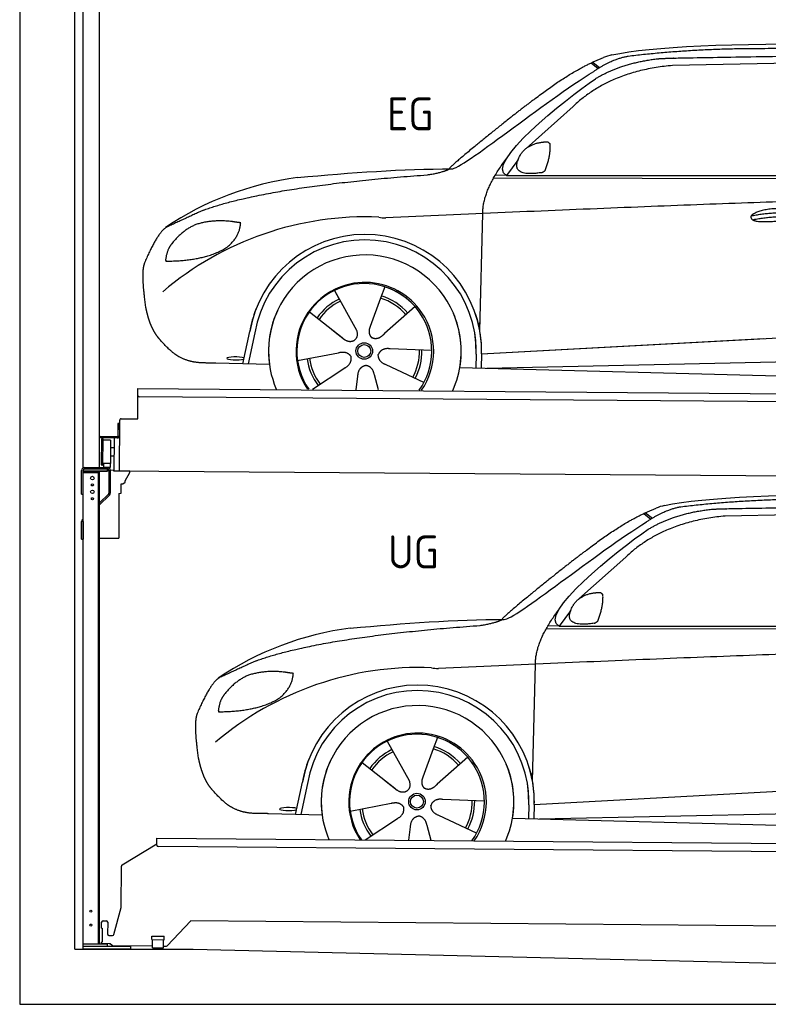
# Model space of a CAD drawing. Header units: millimetres. Extents: x 13 to 7201, y 1058 to 7685.
# Tile 1 of 5: x 424 to 3143, y 1058 to 4636. Entities that reach past the tile are written whole.
import ezdxf

# ---------------------------------------------------------------- set-up
doc = ezdxf.new("R2010")
doc.units = ezdxf.units.MM
for name, color, linetype, lineweight in [('car', 10, 'Continuous', 25), ('Logo', 7, 'Continuous', 25), ('Sichtbare Kanten(DIN)', 7, 'Continuous', 25), ('Ständer hinten', 7, 'Continuous', 25)]:
    doc.layers.add(name, color=color, linetype=linetype, lineweight=lineweight)
doc.styles.get("Standard").update_dxf_attribs({"font": 'ISOCP.SHX'})

# ---------------------------------------------------------------- blocks, each defined once
blk = doc.blocks.new('UG Plattfrom Gl550')
for p, q in [((67.4, 76.5), (69.7, 76.5)), ((69.7, 76.5), (69.3, 25.5)), ((69.3, 25.5), (67, 25.5))]:
    blk.add_line(p, q)
at = {"layer": 'Sichtbare Kanten(DIN)'}
for p, q in [((268, 378.8), (268.2, 397.8)), ((268.2, 397.8), (268.3, 403.8)), ((268.3, 403.8), (5205.1, 360.7)), ((141.8, 306.3), (268.1, 383.5)), ((5199.8, 330.7), (273, 373.7)), ((138.7, 152.3), (139.4, 302.1)), ((112.2, 53.9), (138.7, 152.3)), ((67.4, 76.5), (67.6, 98.5)), ((72.6, 103.5), (84.6, 103.4)), ((89.6, 98.3), (89.2, 55.3)), ((391.4, 102.7), (305.3, 12)), ((5117, 61.5), (391.4, 102.7)), ((94.2, 50.3), (107.3, 50.2)), ((249.5, 34.9), (249.7, 47.9)), ((249.7, 47.9), (294.7, 47.5)), ((294.5, 34.5), (294.7, 47.5)), ((66.9, 20.5), (67, 25.5)), ((95.2, 20.3), (66.9, 20.5)), ((105.5, 13.3), (98.3, 19.2)), ((251.8, 10.9), (108.6, 12.2)), ((249.5, 34.9), (294.5, 34.5)), ((251.8, 4.9), (252, 34.9)), ((251.8, 4.9), (291.8, 4.6)), ((291.8, 4.6), (292, 34.6)), ((301.7, 10.5), (291.8, 10.6))]:
    blk.add_line(p, q, dxfattribs=at)
for centre, start, end in [((273, 378.7), 179.5, 269.5), ((144.4, 302.1), 121.4261, 179.5), ((72.6, 98.5), 89.5, 179.5), ((84.6, 98.4), 359.5, 89.5), ((94.2, 55.3), 179.5, 269.5), ((107.4, 55.2), 269.5, 344.9258), ((95.1, 15.3), 50.8402, 89.5), ((108.6, 17.2), 230.8402, 269.5), ((301.7, 15.5), 269.5, 316.4902)]:
    blk.add_arc(centre, 5, start, end, dxfattribs=at)
blk = doc.blocks.new('Palette EG Gl550')
at = {"layer": 'Sichtbare Kanten(DIN)'}
for p, q in [((17719.7, 10400.9), (17720.5, 10510.9)), ((17720.5, 10510.9), (22758.4, 10471.8)), ((22753.1, 10441.9), (17725.3, 10480.8)), ((17647.5, 10384.1), (17647.2, 10338.1)), ((17654.5, 10384.1), (17647.5, 10384.1)), ((17649.2, 10337.1), (17649.5, 10384.1)), ((17653.6, 10211.4), (17654.6, 10396.4)), ((17659.7, 10401.3), (17719.7, 10400.9)), ((17645.2, 10336.2), (17583.9, 10336.6)), ((17584.2, 10336.6), (17584.1, 10331.6)), ((17584.1, 10334.6), (17646.2, 10334.1)), ((17646.1, 10331.1), (17584.1, 10331.6)), ((17588.3, 10234.4), (17589, 10328.4)), ((17593, 10328.4), (17592.3, 10234.4)), ((17621, 10323.3), (17620.4, 10239)), ((17633.6, 10331.2), (17632.7, 10211.5)), ((17646.1, 10331.1), (17646.2, 10334.1)), ((17649.2, 10337.1), (17654.2, 10337.1)), ((17654.2, 10337.1), (17649.2, 10337.1)), ((17633.3, 10295.7), (17620.8, 10296.1)), ((17619.9, 10238.9), (17594.9, 10238.9)), ((17594.9, 10238.9), (17594.9, 10223.9)), ((17619.9, 10238.9), (17594.9, 10238.9)), ((17594.9, 10238.9), (17594.9, 10223.9)), ((17619.9, 10238.9), (17619.9, 10223.9)), ((17619.9, 10238.9), (17619.9, 10223.9)), ((17633.1, 10265.5), (17620.6, 10265.6)), ((17594.9, 10223.9), (17619.9, 10223.9)), ((17619.9, 10223.9), (17594.9, 10223.9)), ((22756, 10171.8), (17632.7, 10211.5))]:
    blk.add_line(p, q, dxfattribs=at)
for centre, radius, start, end in [((17725.3, 10485.8), 5, 179.556, 269.556), ((17659.6, 10396.3), 5, 89.556, 179.556), ((17591, 10328.4), 2, 359.3444, 179.3444), ((17593.4, 10324.3), 0.4, 179.3444, 271.7264), ((17604.5, 9997.2), 326.8, 87.1681, 91.938), ((17620.6, 10323.3), 0.4, 359.3444, 86.9565), ((17645.2, 10338.2), 2.01, 269.7445, 359.3674), ((17646.2, 10337.1), 6, 269.556, 359.556), ((17646.2, 10337.1), 6, 269.5566, 359.5553), ((17646.2, 10337.1), 3, 269.7663, 359.5554), ((17590.3, 10234.4), 2, 179.3444, 359.3444), ((17592.8, 10238.4), 0.4, 86.9623, 179.3444), ((17593.8, 10247.2), 8.39, 263.3001, 278.0521), ((17620, 10239), 0.4, 267.6536, 359.3444)]:
    blk.add_arc(centre, radius, start, end, dxfattribs=at)
blk = doc.blocks.new('Ständer hinten')
blk.add_line((297.6, 2603.9), (290, 2604))
at = {"layer": 'Ständer hinten'}
for p, q in [((230, 3225), (230, 211.6)), ((230, 3225), (290, 3225)), ((290, 213), (290, 3225)), ((290, 3105), (313, 3105)), ((313, 3105), (313, 3003.7)), ((313, 2913.8), (313, 2753.7)), ((230.1, 203), (230.1, 200)), ((230.1, 200), (319, 200)), ((319, 208), (235.1, 208)), ((319, 208), (319, 200))]:
    blk.add_line(p, q, dxfattribs=at)
blk = doc.blocks.new('Ständer_hinten_GT175')
for p, q in [((-2112.8, 430.8), (-2112.8, 2170.8)), ((-2057.8, 2162.8), (-2057.8, 448.8)), ((-2052.8, 448.8), (-2052.8, 2167.8)), ((-1982.8, 2087.1), (-1982.8, 1924.7)), ((-2052.8, 1924.7), (-1982.8, 1924.7)), ((-2023.8, 448.8), (-2112.8, 448.8)), ((-1938.8, 440.8), (-2112.8, 440.8)), ((-1938.8, 430.8), (-2112.8, 430.8)), ((-2023.8, 440.8), (-2023.8, 448.8)), ((-1938.8, 430.8), (-1938.8, 440.8))]:
    blk.add_line(p, q)
at = {"color": 0}
for p, q in [((-2023.8, 2167.8), (-2023.8, 2175.8)), ((-2018.8, 2170.8), (-2018.8, 2088)), ((-2013.8, 2170.8), (-2013.9, 2087.9)), ((-2001, 2170.3), (-2013.8, 2171.4)), ((-2001, 2168.5), (-2001, 2170.3)), ((-1943, 2168), (-2001, 2168.5)), ((-1959.8, 2132.7), (-1943, 2163.5)), ((-1943, 2163.5), (-1943, 2168)), ((-1973.8, 2087.8), (-1973.8, 2121.3)), ((-1973.8, 2121.3), (-1968.8, 2121.3)), ((-1968.8, 2121.3), (-1959.9, 2128.1)), ((-1959.9, 2128.1), (-1959.8, 2128.6)), ((-1959.8, 2128.6), (-1959.8, 2132.7)), ((-1982.8, 2087.1), (-1973.8, 2087.8))]:
    blk.add_line(p, q, dxfattribs=at)
for centre in [(-2084.2, 568.8), (-2084.2, 518.8)]:
    blk.add_circle(centre, 3.7)
blk.add_arc((-2107.8, 2170.8), 5, 90, 180)
for centre, radius, start, end in [((-2023.8, 2170.8), 10, 0.0086, 89.9915), ((-2023.8, 2170.8), 5, 0, 90), ((-2023.8, 2088), 5, 314.0428, 0), ((-2023.9, 2087.9), 10, 314.1186, 0)]:
    blk.add_arc(centre, radius, start, end, dxfattribs=at)
at = {"layer": 'Sichtbare Kanten(DIN)'}
for p, q in [((-2117.8, 2084.8), (-2117.8, 2170.8)), ((-2023.8, 2167.8), (-2112.8, 2167.8)), ((-2112.8, 2162.8), (-2052.8, 2162.8)), ((-2107.8, 2180.8), (-2023.8, 2180.8)), ((-2023.8, 2175.8), (-2107.8, 2175.8)), ((-2117.8, 2084.8), (-2112.8, 2084.8)), ((-2052.8, 2052.9), (-2020.3, 2084.4)), ((-2016.9, 2080.7), (-2052.8, 2046)), ((-2112.8, 1985.6), (-2117.8, 1985.6)), ((-2117.8, 1920.8), (-2117.8, 1985.6)), ((-2114.7, 1992.8), (-2112.8, 1994.7)), ((-2112.8, 1985.6), (-2112.8, 1920.8)), ((-2117.8, 1920.8), (-2112.8, 1920.8))]:
    blk.add_line(p, q, dxfattribs=at)
for centre, radius in [((-2078.8, 2142.8), 6.5), ((-2078.8, 2117.8), 3.7), ((-2078.8, 2092.8), 6.5), ((-2078.8, 2067.8), 3.7)]:
    blk.add_circle(centre, radius, dxfattribs=at)
for centre, start in [((-2107.8, 2170.8), 90), ((-2107.8, 1985.6), 134.1186)]:
    blk.add_arc(centre, 10, start, 180, dxfattribs=at)
blk = doc.blocks.new('Car_EG')
at = {"layer": 'car'}
for p, q in [((13251.9, 3335.7), (13277.9, 3315.2)), ((13257.7, 3338.4), (13283.2, 3318.3)), ((14141, 3338.1), (13547.2, 3326.2)), ((13186.3, 3177.6), (13015.5, 3025.2)), ((12985.8, 2982.1), (12944.7, 2926.4)), ((12897.8, 2917.5), (15541.1, 2914.3)), ((12944.7, 2926.4), (12903.5, 2927.5)), ((12944.7, 2926.4), (15596.7, 2927.8)), ((12847.6, 2362.7), (12858.7, 2788.2)), ((12319.8, 2508.7), (12337, 2477.7)), ((12319.9, 2508.7), (12399.3, 2365)), ((12502.1, 2522.4), (12487, 2480.6)), ((12487, 2480.6), (12449.7, 2377.6)), ((12612.4, 2450.2), (12501.5, 2352.1)), ((12228.8, 2431.5), (12347.5, 2337.4)), ((12847.6, 2362.7), (12849.2, 2423.4)), ((12310.3, 2366.9), (12356.5, 2330.2)), ((12449.7, 2377.6), (12445.9, 2367.2)), ((12854.2, 2278.1), (14724.2, 2380.2)), ((11986.5, 2242.4), (12012.1, 2360)), ((12030.6, 2354.6), (12006, 2241.8)), ((12854.2, 2278.1), (13878.2, 2334)), ((12673, 2290.6), (12521.7, 2296.9)), ((12185.5, 2253.9), (12334.2, 2282.8)), ((12834.5, 2277.5), (12833.2, 2227.1)), ((12854.2, 2278.1), (12853, 2226.5)), ((12873.5, 2226), (14759.4, 2267.4)), ((12083.5, 2239.7), (11889.3, 2245)), ((12240, 2149.6), (12356.9, 2227.3)), ((12644.8, 2174.6), (12507.5, 2238.6)), ((12775, 2228.6), (14823.6, 2175.2)), ((12398.7, 2148.2), (12404.8, 2197.7)), ((12479.9, 2147.5), (12464.6, 2202.2))]:
    blk.add_line(p, q, dxfattribs=at)
for radius in [30.1, 23.6]:
    blk.add_circle((12428, 2288.9), radius, dxfattribs=at)
for centre, radius, start, end in [((13364.9, 3194.3), 174.5, 102.3489, 113.0153), ((12332.6, 1806.5), 1122.3, 97.5147, 123.9129), ((12435.7, 1635.2), 1141.2, 87.724, 130.3913), ((12508.5, 2889.6), 117.4, 256.4608, 268.6636), ((12430.1, 2288), 424.2, 10.1481, 170.2223), ((12429.9, 2287.8), 404.8, 358.5419, 170.499), ((12430.1, 2288), 350, 350.2258, 187.9239), ((12428, 2288.9), 245, 51.7123, 188.2101), ((12430.1, 2288), 250, 34.003, 143.5989), ((12428, 2288.9), 245, 30.221, 72.4019), ((12428, 2288.9), 209.6, 115.7372, 144.8747), ((12428, 2288.9), 200.6, 115.5705, 145.0215), ((12428, 2288.9), 200.6, 41.1155, 72.9111), ((12428, 2288.9), 209.6, 41.1302, 72.8747), ((12430.1, 2288), 424.2, 158.9384, 170.2223), ((12430.1, 2288), 350, 154.4856, 203.0931), ((12430.1, 2288), 350, 154.4856, 157.347), ((12430.1, 2288), 250, 143.5989, 213.5789), ((12430.1, 2288), 250, 143.5989, 147.9713), ((12428, 2288.9), 245, 143.0042, 147.4925), ((12428, 2288.9), 245, 144.4019, 214.6129), ((12428, 2288.9), 200.6, 41.1155, 44.3784), ((12428, 2288.9), 245, 324.3871, 34.5977), ((12430.1, 2288), 250, 325.4211, 34.003), ((12430.1, 2288), 250, 29.7422, 34.003), ((12430.1, 2288), 350, 350.2258, 23.1163), ((12430.1, 2288), 424.2, 358.6661, 18.6635), ((12430.1, 2288), 350, 335.9069, 11.3993), ((12430.1, 2288), 404.6, 358.5068, 9.6777), ((12430.1, 2288), 424.2, 358.6661, 9.1695), ((12428, 2288.9), 200.6, 331.5904, 1.0215), ((12428, 2288.9), 209.6, 331.7372, 0.8747), ((12428, 2288.9), 209.6, 187.7372, 216.8747), ((12428, 2288.9), 200.6, 187.5904, 217.0215)]:
    blk.add_arc(centre, radius, start, end, dxfattribs=at)
blk.add_ellipse((11962, 2262), major_axis=(33.6, -0.3), ratio=0.157274, start_param=0.513473, end_param=5.704241, dxfattribs=at)
for points, degree in [([(13327.6, 3364.8), (13615.2, 3426.4), (14500.3, 3413.1), (15672.2, 3349.8)], 3), ([(13858.3, 3387.2), (13615.5, 3387.1), (13386.1, 3359.2)], 2), ([(14822.5, 3372.5), (14474.3, 3391.9), (13858.3, 3387.2)], 2), ([(13043.4, 3201.9), (13184.5, 3312.2), (13296.7, 3354.9)], 2), ([(13386.1, 3359.2), (13329.8, 3350.2), (13261.5, 3304.9)], 2), ([(13267.8, 3278.2), (13361.6, 3335.9), (13497.2, 3351)], 2), ([(12745.1, 2950.9), (12780.8, 2947.1), (13083, 3196), (13261.5, 3304.9)], 3), ([(13547.2, 3326.2), (13323, 3306.9), (13186.3, 3177.6)], 2), ([(12944.7, 2926.4), (12861.7, 2966.5), (13155.7, 3202.8), (13267.8, 3278.2)], 3), ([(13043.4, 3201.9), (12962.3, 3141.4), (12859.9, 3058), (12730.6, 2952.7), (12736.5, 2950.8)], 4), ([(12994.1, 2999.7), (13010.6, 3030), (13053.3, 3044)], 2), ([(13053.3, 3044), (13082.1, 3049.8), (13094.9, 3048.6)], 2), ([(13084.6, 2944.5), (13106, 2997.5), (13103.4, 3042.4)], 2), ([(13094.9, 3048.6), (13101, 3042.5), (13103.4, 3042.4)], 2), ([(12858.7, 2788.2), (12856.4, 2871.8), (12945.3, 2989.1)], 2), ([(13071.1, 2936.8), (12948.9, 2918.1), (12994.1, 2999.7)], 2), ([(12185.8, 2919.2), (12382.1, 2937.2), (12567.3, 2950.3), (12745.1, 2950.9)], 3), ([(12657.2, 2929), (12710.3, 2936.9), (12736.2, 2949.8)], 2), ([(13071.1, 2936.8), (13077.1, 2938.6), (13084.6, 2944.5)], 2), ([(11843.6, 2800.5), (12080.2, 2887.1), (12657.2, 2929)], 2), ([(15815.3, 2856.1), (14938.9, 2884.5), (12505.7, 2772.3)], 2), ([(11843.6, 2800.5), (11709.4, 2738.6)], 1), ([(13832.9, 2779.8), (13908.5, 2796), (13992, 2789.5)], 2), ([(11946.5, 2759.3), (11878.9, 2767), (11819.5, 2749.5)], 2), ([(11979.1, 2754.6), (11961.4, 2756.7), (11946.5, 2759.3)], 2), ([(13837.9, 2765.9), (13912, 2779.8), (13989.9, 2778.4)], 2), ([(11709.4, 2738.6), (11674.7, 2715.9), (11629.7, 2608.7)], 2), ([(11819.5, 2749.5), (11767.3, 2728.8), (11729.2, 2678.8)], 2), ([(11929.4, 2665.8), (11975.4, 2702.8), (11979.1, 2754.6)], 2), ([(11729.2, 2678.8), (11710.9, 2659), (11706.2, 2617.7)], 2), ([(11707.5, 2615.4), (11852.2, 2616), (11929.4, 2665.8)], 2), ([(11706.2, 2617.7), (11709.6, 2617.5), (11707.5, 2615.4)], 2), ([(11629.7, 2608.7), (11623.2, 2592.9), (11621.1, 2564.4), (11622.2, 2532), (11633.3, 2448.8)], 4), ([(12347.5, 2337.4), (12370.8, 2315.5), (12394.1, 2328.9)], 2), ([(12521.7, 2296.9), (12490, 2300.9), (12479, 2276.4)], 2), ([(12334.2, 2282.8), (12364.9, 2291.5), (12379.5, 2268.9)], 2), ([(12356.9, 2227.3), (12385, 2242.7), (12379.5, 2268.9)], 2), ([(12507.5, 2238.6), (12477.5, 2249.6), (12479, 2276.4)], 2), ([(12404.8, 2197.7), (12406, 2229.7), (12432, 2236.5)], 2), ([(12464.6, 2202.2), (12458.7, 2233.6), (12432, 2236.5)], 2)]:
    blk.add_open_spline(points, degree=degree, dxfattribs=at)
for points, degree, knots in [([(13497.2, 3351), (13523.8, 3353.1), (13663.2, 3354.9), (14684.6, 3375.1), (15304.9, 3368.7), (15760.3, 3196), (15736.6, 3022.4)], 4, [0.0821318, 0.0821318, 0.0821318, 0.0821318, 0.0821318, 0.258851, 0.508851, 1, 1, 1, 1, 1]), ([(13832.9, 2779.8), (13837.2, 2784.9), (13858.4, 2801), (13941.2, 2820.4), (14056.2, 2783.2), (13947.3, 2755.6), (13862.5, 2757), (13828.2, 2760.9), (13832.9, 2779.8)], 5, [0, 0, 0, 0, 0, 0, 0.300106, 0.500106, 0.700106, 1, 1, 1, 1, 1, 1]), ([(11633.3, 2448.8), (11634.2, 2444.5), (11635.1, 2440.3), (11636, 2436.2), (11637, 2432.2), (11640.5, 2417.4), (11644.5, 2403.7), (11648.9, 2391.2), (11653.7, 2379.9)], 4, [0.4914944, 0.4914944, 0.4914944, 0.4914944, 0.4914944, 0.5422469, 0.5422469, 0.5422469, 0.5422469, 0.728655, 0.728655, 0.728655, 0.728655, 0.728655]), ([(11653.4, 2380.6), (11654.8, 2377.4), (11656.2, 2374.3), (11657.6, 2371.3), (11659.1, 2368.4), (11664.7, 2357.3), (11670.7, 2347.9), (11676.9, 2340), (11683.4, 2332.5)], 4, [0.7288005, 0.7288005, 0.7288005, 0.7288005, 0.7288005, 0.7843928, 0.7843928, 0.7843928, 0.7843928, 1, 1, 1, 1, 1]), ([(12399.3, 2365), (12401, 2360.9), (12402, 2356.9), (12402.3, 2353), (12402.9, 2344.4), (12400.2, 2336.4), (12394.1, 2328.9)], 3, [0.2167758, 0.2167758, 0.2167758, 0.2167758, 0.4600873, 0.4600873, 0.4600873, 1, 1, 1, 1]), ([(12445.9, 2367.2), (12445.3, 2364.1), (12445, 2361.1), (12445.1, 2358.2), (12445.4, 2355.3), (12446.2, 2349.6), (12448.2, 2344.2), (12451.8, 2339.7), (12456.7, 2336.7)], 4, [0.3191838, 0.3191838, 0.3191838, 0.3191838, 0.3191838, 0.5438253, 0.5438253, 0.5438253, 0.5438253, 1, 1, 1, 1, 1]), ([(11889.3, 2245), (11864.6, 2245.7), (11808.9, 2242.1), (11772.9, 2256), (11729.2, 2281.1), (11683.4, 2332.5)], 4, [0, 0, 0, 0, 0, 0.597866, 1, 1, 1, 1, 1]), ([(12501.5, 2352.1), (12501.5, 2352.1), (12501.5, 2352.1), (12501.5, 2352.1), (12501.5, 2352.1), (12492.4, 2342.4), (12481.7, 2332.5), (12467.4, 2330.1), (12456.7, 2336.7)], 4, [-0.000003, -0.000003, -0.000003, -0.000003, -0.000003, 0, 0, 0, 0, 1, 1, 1, 1, 1])]:
    blk.add_open_spline(points, degree=degree, knots=knots, dxfattribs=at)
blk = doc.blocks.new('Gebäude_390_GT175')
for p, q in [((8287.5, 6792.5), (8287.5, 742.5)), ((8487.5, 942.5), (8487.5, 6592.5)), ((8487.5, 942.5), (8917.6, 942.5)), ((8917.6, 942.5), (11187.5, 888.6)), ((8287.5, 742.5), (14187.5, 742.5))]:
    blk.add_line(p, q)

msp = doc.modelspace()

# ---------------------------------------------------------------- block references
for name, p in [('Gebäude_390_GT175', (-7863.41, 315.84)), ('Car_EG', (-10752.39, 1143.25)), ('Palette EG Gl550', (-16866.95, -7215.51)), ('Ständer_hinten_GT175', (2766.88, 827.58)), ('Car_EG', (-10561.03, -494.05)), ('UG Plattfrom Gl550', (654.1, 1258.34))]:
    msp.add_blockref(name, p)
at = {"layer": 'Ständer hinten'}
msp.add_blockref('Ständer hinten', (423.99, 2795.34), dxfattribs=at)

# ---------------------------------------------------------------- texts
msp.add_text('UG', height=120).set_placement((1761.75, 2641.92))
at = {"layer": 'Logo'}
msp.add_text('EG', height=120, dxfattribs=at).set_placement((1758.09, 4233.66))

doc.saveas('drawing.dxf')
